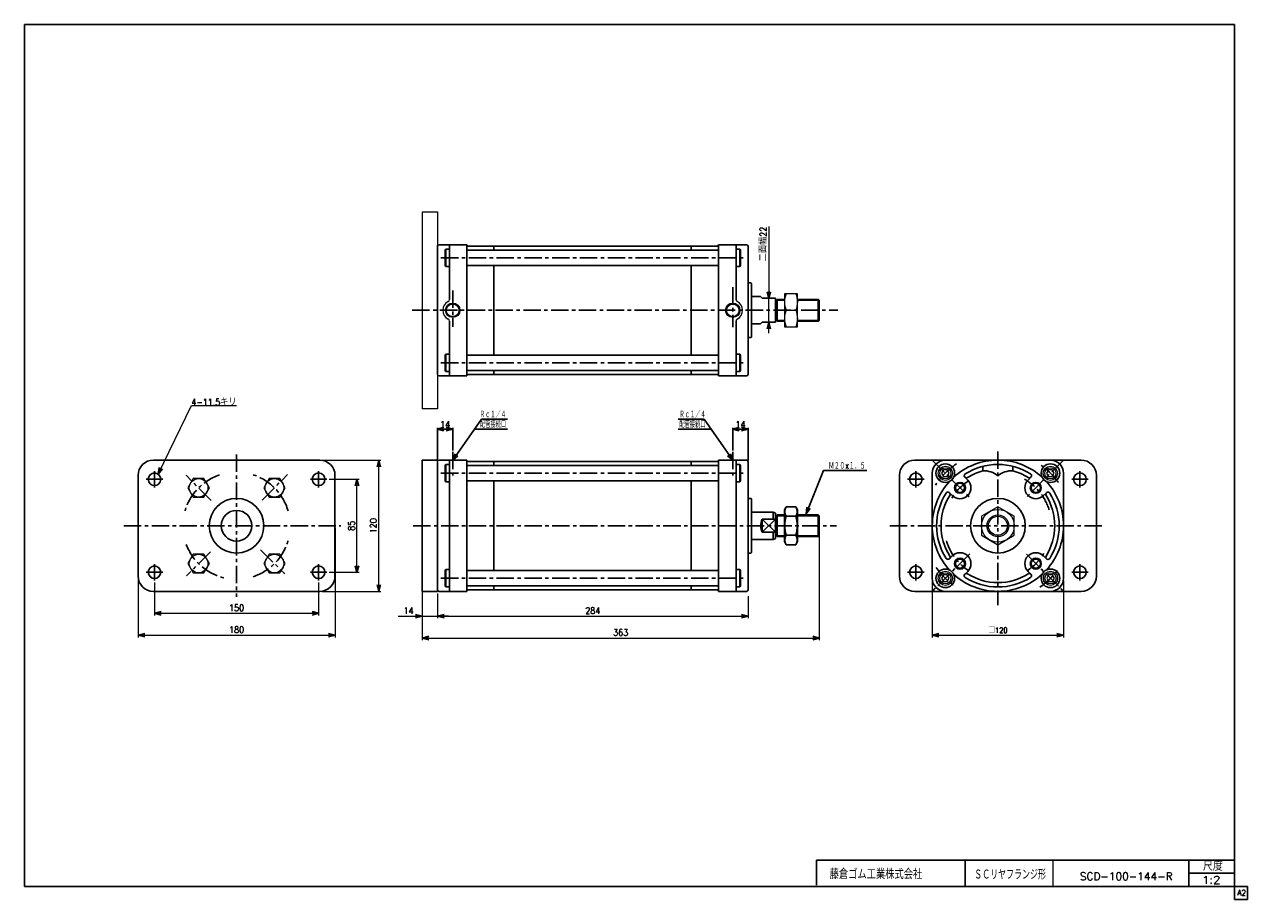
# Model space of a CAD drawing. Header units: millimetres. Extents: x -544 to 574, y -400 to 400.
import ezdxf
from ezdxf.enums import TextEntityAlignment as Align

# ---------------------------------------------------------------- set-up
doc = ezdxf.new("R2010")
doc.units = ezdxf.units.MM
doc.header["$LTSCALE"] = 0.5
doc.linetypes.add('CENTER', pattern=[50.8, 31.75, -6.35, 6.35, -6.35])
for name, color, linetype in [('Layer0016', 7, 'Continuous'), ('Layer0032', 7, 'Continuous'), ('ZUWAKU', 7, 'Continuous')]:
    doc.layers.add(name, color=color, linetype=linetype)
doc.styles.add('FdaStyle0', font='txt.shx', dxfattribs={"width": 0.892857, "bigfont": 'bigfont'})
doc.dimstyles.new('DaDimRotatedStyle', dxfattribs={"dimtxt": 6, "dimasz": 6.000004, "dimexe": 2, "dimexo": 2, "dimgap": 2, "dimtad": 3, "dimdsep": 46, "dimtxsty": 'FdaStyle0', "dimblk1": 'OPEN30', "dimblk2": 'OPEN30', "dimsah": 1, "dimcen": 0.09, "dimclrd": 4, "dimclre": 4, "dimclrt": 4, "dimadec": 0, "dimazin": 2, "dimtfac": 1, "dimtdec": 4, "dimtmove": 0, "dimatfit": 0, "dimfxl": 1, "dimarcsym": 0})

# ---------------------------------------------------------------- blocks, each defined once
blk = doc.blocks.new('_OPEN30')
at = {"color": 0, "linetype": 'ByBlock', "lineweight": -2}
for p, q in [((-1, 0.267949), (0, 0)), ((0, 0), (-1, -0.267949)), ((0, 0), (-1, 0))]:
    blk.add_line(p, q, dxfattribs=at)
blk = doc.blocks.new('DC_GROUP_Φ100_1')
at = {"color": 4, "linetype": 'Continuous', "lineweight": 25}
for p, q in [((152.4, -40.9), (150.7, -43.8)), ((150.7, -43.8), (150.7, -72.8)), ((161.1, -40.9), (152.4, -40.9)), ((161.1, -40.9), (162.7, -43.8)), ((162.7, -43.8), (162.7, -72.8)), ((161.1, -49.6), (152.4, -49.6)), ((161.1, -66.9), (152.4, -66.9)), ((152.4, -75.6), (150.7, -72.8)), ((161.1, -75.6), (152.4, -75.6)), ((161.1, -75.6), (162.7, -72.8))]:
    blk.add_line(p, q, dxfattribs=at)
for centre, radius, start, end in [((158.7, -45.3), 7.67, 145.6111, 214.3889), ((154.8, -45.3), 7.67, 325.6111, 34.3889), ((179.7, -58.3), 28.7, 162.4111, 197.5889), ((133.8, -58.3), 28.7, 342.4111, 17.5889), ((158.7, -71.3), 7.67, 145.6111, 214.3889), ((154.8, -71.3), 7.67, 325.6111, 34.3889)]:
    blk.add_arc(centre, radius, start, end, dxfattribs=at)
blk = doc.blocks.new('DC_GROUP_Φ100_2')
at = {"color": 4, "linetype": 'Continuous', "lineweight": 13}
for p, q in [((162.7, 153.7), (150.7, 153.7)), ((150.7, 153.7), (150.7, 123.7)), ((162.7, 123.7), (162.7, 153.7)), ((152.4, 138.7), (161.1, 138.7)), ((150.7, 123.7), (162.7, 123.7))]:
    blk.add_line(p, q, dxfattribs=at)
for centre, start, end in [((168.8, 146.2), 155.495, 204.505), ((144.7, 146.2), 335.495, 24.505), ((168.8, 131.2), 155.495, 204.505), ((144.7, 131.2), 335.495, 24.505)]:
    blk.add_arc(centre, 18.1, start, end, dxfattribs=at)
blk = doc.blocks.new('DC_GROUP_Φ100_3')
at = {"color": 4, "linetype": 'Continuous', "lineweight": 13}
for p, q in [((296.1, -7.3), (294.3, -10.3)), ((294.3, -10.3), (296.1, -13.3)), ((299.5, -7.3), (296.1, -7.3)), ((301.3, -10.3), (299.5, -7.3)), ((299.5, -13.3), (301.3, -10.3)), ((296.1, -13.3), (299.5, -13.3))]:
    blk.add_line(p, q, dxfattribs=at)
for radius in [6.5, 5.11]:
    blk.add_circle((297.8, -10.3), radius, dxfattribs=at)
blk = doc.blocks.new('DC_GROUP_Φ100_4')
at = {"color": 4, "linetype": 'Continuous', "lineweight": 13}
for p, q in [((392.1, -7.3), (390.3, -10.3)), ((390.3, -10.3), (392.1, -13.3)), ((395.5, -7.3), (392.1, -7.3)), ((397.3, -10.3), (395.5, -7.3)), ((395.5, -13.3), (397.3, -10.3)), ((392.1, -13.3), (395.5, -13.3))]:
    blk.add_line(p, q, dxfattribs=at)
for radius in [6.5, 5.11]:
    blk.add_circle((393.8, -10.3), radius, dxfattribs=at)
blk = doc.blocks.new('DC_GROUP_Φ100_5')
at = {"color": 4, "linetype": 'Continuous', "lineweight": 13}
for p, q in [((392.2, -103.3), (390.4, -106.3)), ((390.4, -106.3), (392.2, -109.3)), ((395.6, -103.3), (392.2, -103.3)), ((392.2, -109.3), (395.6, -109.3)), ((397.4, -106.3), (395.6, -103.3)), ((395.6, -109.3), (397.4, -106.3))]:
    blk.add_line(p, q, dxfattribs=at)
for radius in [6.5, 5.11]:
    blk.add_circle((393.9, -106.3), radius, dxfattribs=at)
blk = doc.blocks.new('DC_GROUP_Φ100_6')
at = {"color": 4, "linetype": 'Continuous', "lineweight": 13}
for p, q in [((296.1, -103.3), (294.3, -106.3)), ((294.3, -106.3), (296.1, -109.3)), ((299.5, -103.3), (296.1, -103.3)), ((296.1, -109.3), (299.5, -109.3)), ((301.3, -106.3), (299.5, -103.3)), ((299.5, -109.3), (301.3, -106.3))]:
    blk.add_line(p, q, dxfattribs=at)
for radius in [6.5, 5.11]:
    blk.add_circle((297.8, -106.3), radius, dxfattribs=at)
blk = doc.blocks.new('DC_GROUP_Φ100_7')
at = {"color": 4, "linetype": 'Continuous', "lineweight": 13}
for p, q in [((345.8, -40.9), (330.8, -49.6)), ((360.8, -49.6), (345.8, -40.9)), ((330.8, -49.6), (330.8, -66.9)), ((360.8, -66.9), (360.8, -49.6)), ((330.8, -66.9), (345.8, -75.6)), ((345.8, -75.6), (360.8, -66.9))]:
    blk.add_line(p, q, dxfattribs=at)
for radius in [15, 10, 8.65]:
    blk.add_circle((345.8, -58.3), radius, dxfattribs=at)
blk = doc.blocks.new('DA_IMAGEDIMGROUP_1')
at = {"color": 4, "linetype": 'Continuous', "lineweight": 13}
for p, q in [((136.4, 215.4), (136.4, 149.7)), ((136.4, 127.7), (136.4, 149.7)), ((136.4, 117.7), (136.4, 127.7))]:
    blk.add_line(p, q, dxfattribs=at)
at = {"color": 4, "xscale": 6.000005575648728, "yscale": 5.999978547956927}
for p, rotation in [((136.4, 149.7), 270), ((136.4, 127.7), 90)]:
    blk.add_blockref('_OPEN30', p, dxfattribs=dict(at, rotation=rotation))
at = {"color": 4, "insert": (134.4, 183.4), "char_height": 6, "width": 45, "attachment_point": 7, "rotation": 90, "style": 'FdaStyle0'}
blk.add_mtext('\\T1.00;二面幅22', dxfattribs=at)
blk = doc.blocks.new('DC_GROUP_Φ100_8')
at = {"color": 4, "linetype": 'Continuous', "lineweight": 13}
for p, q in [((-389.7, -15.1), (-394.6, -23.6)), ((-379.9, -15.1), (-389.7, -15.1)), ((-375, -23.6), (-379.9, -15.1)), ((-394.6, -23.6), (-389.7, -32.1)), ((-389.7, -32.1), (-379.9, -32.1)), ((-379.9, -32.1), (-375, -23.6))]:
    blk.add_line(p, q, dxfattribs=at)
blk.add_circle((-384.8, -23.6), 8.5, dxfattribs=at)
blk = doc.blocks.new('DC_GROUP_Φ100_9')
at = {"color": 4, "linetype": 'Continuous', "lineweight": 13}
for p, q in [((-320.4, -15.1), (-325.3, -23.6)), ((-310.6, -15.1), (-320.4, -15.1)), ((-305.7, -23.6), (-310.6, -15.1)), ((-325.3, -23.6), (-320.4, -32.1)), ((-320.4, -32.1), (-310.6, -32.1)), ((-310.6, -32.1), (-305.7, -23.6))]:
    blk.add_line(p, q, dxfattribs=at)
blk.add_circle((-315.5, -23.6), 8.5, dxfattribs=at)
blk = doc.blocks.new('DC_GROUP_Φ100_10')
at = {"color": 4, "linetype": 'Continuous', "lineweight": 13}
for p, q in [((-389.7, -84.4), (-394.6, -92.9)), ((-379.9, -84.4), (-389.7, -84.4)), ((-375, -92.9), (-379.9, -84.4)), ((-394.6, -92.9), (-389.7, -101.4)), ((-379.9, -101.4), (-375, -92.9)), ((-389.7, -101.4), (-379.9, -101.4))]:
    blk.add_line(p, q, dxfattribs=at)
blk.add_circle((-384.8, -92.9), 8.5, dxfattribs=at)
blk = doc.blocks.new('DC_GROUP_Φ100_11')
at = {"color": 4, "linetype": 'Continuous', "lineweight": 13}
for p, q in [((-320.4, -84.4), (-325.3, -92.9)), ((-310.6, -84.4), (-320.4, -84.4)), ((-305.7, -92.9), (-310.6, -84.4)), ((-325.3, -92.9), (-320.4, -101.4)), ((-310.6, -101.4), (-305.7, -92.9)), ((-320.4, -101.4), (-310.6, -101.4))]:
    blk.add_line(p, q, dxfattribs=at)
blk.add_circle((-315.5, -92.9), 8.5, dxfattribs=at)
blk = doc.blocks.new('*D13')
at = {"color": 4, "linetype": 'Continuous', "lineweight": 13}
for p, q in [((-425.1, -110.3), (-425.1, -140.3)), ((-275.1, -110.3), (-275.1, -140.3)), ((-425.1, -138.3), (-275.1, -138.3))]:
    blk.add_line(p, q, dxfattribs=at)
at = {"color": 4, "xscale": 6.000005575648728, "yscale": 5.999978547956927}
for p, rotation in [((-425.1, -138.3), 180), ((-275.1, -138.3), 360)]:
    blk.add_blockref('_OPEN30', p, dxfattribs=dict(at, rotation=rotation))
at = {"color": 4, "insert": (-350.1, -136.3), "char_height": 6, "width": 30, "attachment_point": 8, "style": 'FdaStyle0'}
blk.add_mtext('\\T1.00;150', dxfattribs=at)
blk = doc.blocks.new('*D14')
at = {"color": 4, "linetype": 'Continuous', "lineweight": 13}
for p, q in [((-440.1, -60.3), (-440.1, -160.3)), ((-260.1, -60.3), (-260.1, -160.3)), ((-440.1, -158.3), (-260.1, -158.3))]:
    blk.add_line(p, q, dxfattribs=at)
at = {"color": 4, "xscale": 6.000005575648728, "yscale": 5.999978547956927}
for p, rotation in [((-440.1, -158.3), 180), ((-260.1, -158.3), 360)]:
    blk.add_blockref('_OPEN30', p, dxfattribs=dict(at, rotation=rotation))
at = {"color": 4, "insert": (-350.1, -156.3), "char_height": 6, "width": 30, "attachment_point": 8, "style": 'FdaStyle0'}
blk.add_mtext('\\T1.00;180', dxfattribs=at)
blk = doc.blocks.new('*D15')
at = {"color": 4, "linetype": 'Continuous', "lineweight": 13}
for p, q in [((-265.6, -15.8), (-238.1, -15.8)), ((-240.1, -100.8), (-240.1, -15.8)), ((-265.6, -100.8), (-238.1, -100.8))]:
    blk.add_line(p, q, dxfattribs=at)
at = {"color": 4, "xscale": 6.000005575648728, "yscale": 5.999978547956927}
for p, rotation in [((-240.1, -15.8), 90), ((-240.1, -100.8), 270)]:
    blk.add_blockref('_OPEN30', p, dxfattribs=dict(at, rotation=rotation))
at = {"color": 4, "insert": (-242.1, -58.3), "char_height": 6, "width": 22.5, "attachment_point": 8, "rotation": 90, "style": 'FdaStyle0'}
blk.add_mtext('\\T1.00;85', dxfattribs=at)
blk = doc.blocks.new('*D16')
at = {"color": 4, "linetype": 'Continuous', "lineweight": 13}
for p, q in [((-272.1, 1.7), (-218.1, 1.7)), ((-220.1, -118.3), (-220.1, 1.7)), ((-272.1, -118.3), (-218.1, -118.3))]:
    blk.add_line(p, q, dxfattribs=at)
at = {"color": 4, "xscale": 6.000005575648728, "yscale": 5.999978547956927}
for p, rotation in [((-220.1, 1.7), 90), ((-220.1, -118.3), 270)]:
    blk.add_blockref('_OPEN30', p, dxfattribs=dict(at, rotation=rotation))
at = {"color": 4, "insert": (-222.1, -58.3), "char_height": 6, "width": 30, "attachment_point": 8, "rotation": 90, "style": 'FdaStyle0'}
blk.add_mtext('\\T1.00;120', dxfattribs=at)
blk = doc.blocks.new('*D17')
at = {"color": 4, "linetype": 'Continuous', "lineweight": 13}
for p, q in [((285.8, -108.3), (285.8, -160.3)), ((405.8, -108.3), (405.8, -160.3)), ((285.8, -158.3), (405.8, -158.3))]:
    blk.add_line(p, q, dxfattribs=at)
at = {"color": 4, "xscale": 6.000005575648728, "yscale": 5.999978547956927}
for p, rotation in [((285.8, -158.3), 180), ((405.8, -158.3), 360)]:
    blk.add_blockref('_OPEN30', p, dxfattribs=dict(at, rotation=rotation))
at = {"color": 4, "insert": (345.8, -156.3), "char_height": 5, "width": 31.25, "attachment_point": 8, "style": 'FdaStyle0'}
blk.add_mtext('\\T1.00;□120', dxfattribs=at)
blk = doc.blocks.new('DA_IMAGEDIMGROUP_2')
at = {"color": 4, "linetype": 'Continuous', "lineweight": 13}
for p, q in [((-180.5, -120.3), (-180.5, -142.9)), ((-166.5, -120.3), (-166.5, -142.9)), ((-202.3, -140.9), (-180.5, -140.9)), ((-180.5, -140.9), (-166.5, -140.9)), ((-156.5, -140.9), (-166.5, -140.9))]:
    blk.add_line(p, q, dxfattribs=at)
at = {"color": 4, "xscale": 6.000005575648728, "yscale": 5.999978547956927}
for p, rotation in [((-180.5, -140.9), 360), ((-166.5, -140.9), 180)]:
    blk.add_blockref('_OPEN30', p, dxfattribs=dict(at, rotation=rotation))
at = {"color": 4, "insert": (-188.3, -138.9), "char_height": 6, "width": 22.5, "attachment_point": 9, "style": 'FdaStyle0'}
blk.add_mtext('\\T1.00;14', dxfattribs=at)
blk = doc.blocks.new('*D19')
at = {"color": 4, "linetype": 'Continuous', "lineweight": 13}
for p, q in [((117.5, -122.7), (117.5, -142.9)), ((-166.5, -124.2), (-166.5, -142.9)), ((-166.5, -140.9), (117.5, -140.9))]:
    blk.add_line(p, q, dxfattribs=at)
at = {"color": 4, "xscale": 6.000005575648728, "yscale": 5.999978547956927}
for p, rotation in [((-166.5, -140.9), 180), ((117.5, -140.9), 360)]:
    blk.add_blockref('_OPEN30', p, dxfattribs=dict(at, rotation=rotation))
at = {"color": 4, "insert": (-24.5, -138.9), "char_height": 6, "width": 30, "attachment_point": 8, "style": 'FdaStyle0'}
blk.add_mtext('\\T1.00;284', dxfattribs=at)
blk = doc.blocks.new('*D20')
at = {"color": 4, "linetype": 'Continuous', "lineweight": 13}
for p, q in [((182.5, -49.4), (182.5, -162.9)), ((-180.5, -100.3), (-180.5, -162.9)), ((-180.5, -160.9), (182.5, -160.9))]:
    blk.add_line(p, q, dxfattribs=at)
at = {"color": 4, "xscale": 6.000005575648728, "yscale": 5.999978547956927}
for p, rotation in [((-180.5, -160.9), 180), ((182.5, -160.9), 360)]:
    blk.add_blockref('_OPEN30', p, dxfattribs=dict(at, rotation=rotation))
at = {"color": 4, "insert": (1, -158.9), "char_height": 6, "width": 30, "attachment_point": 8, "style": 'FdaStyle0'}
blk.add_mtext('\\T1.00;363', dxfattribs=at)
blk = doc.blocks.new('DC_GROUP_Φ100_12')
at = {"color": 4, "linetype": 'Continuous', "lineweight": 13}
for p, q in [((-421.9, -11), (-391.4, 51.8)), ((-391.4, 51.8), (-350.2, 51.8))]:
    blk.add_line(p, q, dxfattribs=at)
at = {"color": 4, "xscale": 6.000005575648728, "yscale": 5.999978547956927, "rotation": 244.1077206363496}
blk.add_blockref('_OPEN30', (-421.9, -11), dxfattribs=at)
at = {"color": 4, "style": 'FdaStyle0', "width": 0.780303}
blk.add_text('4-11.5キリ', height=6, dxfattribs=at).set_placement((-391.4, 51.8), (-350.2, 51.8), align=Align.FIT)

msp = doc.modelspace()

# ---------------------------------------------------------------- linework, layer by layer
at = {"color": 4, "linetype": 'Continuous', "lineweight": 13}
for p, q in [((-180.548, 228.684), (-166.548, 228.684)), ((-180.548, 228.684), (-180.548, 48.684)), ((-166.548, 228.684), (-166.548, 48.684)), ((150.741, 148.684), (150.741, 128.684)), ((-166.548, 48.684), (-180.548, 48.684))]:
    msp.add_line(p, q, dxfattribs=at)
at = {"color": 4, "linetype": 'Continuous', "lineweight": 25}
for p, q in [((-166.548, 197.184), (-166.548, 138.684)), ((-165.048, 198.684), (-139.548, 198.684)), ((-158.948, 194.684), (-159.548, 193.645)), ((-159.548, 179.724), (-159.548, 193.645)), ((-155.548, 194.684), (-158.948, 194.684)), ((-158.948, 178.684), (-158.948, 194.684)), ((-155.548, 198.684), (-155.548, 148.482)), ((-139.548, 198.684), (-139.548, 198.434)), ((-139.548, 198.684), (-139.548, 138.684)), ((-139.548, 193.684), (90.452, 193.684)), ((-138.548, 197.434), (89.452, 197.434)), ((-114.808, 197.434), (-114.808, 193.684)), ((65.452, 193.684), (65.452, 197.434)), ((90.452, 198.684), (90.452, 198.434)), ((115.952, 198.684), (90.452, 198.684)), ((90.452, 198.684), (90.452, 138.684)), ((106.452, 198.684), (106.452, 148.482)), ((106.452, 194.684), (109.852, 194.684)), ((109.852, 194.684), (110.452, 193.645)), ((109.852, 194.684), (109.852, 178.684)), ((110.452, 193.645), (110.452, 179.724)), ((117.452, 197.184), (117.452, 138.684)), ((-158.948, 178.684), (-159.548, 179.724)), ((-139.548, 179.684), (90.452, 179.684)), ((-114.808, 179.684), (-114.808, 138.684)), ((65.452, 138.684), (65.452, 179.684)), ((109.852, 178.684), (110.452, 179.724)), ((-155.548, 178.684), (-158.948, 178.684)), ((106.452, 178.684), (109.852, 178.684)), ((119.952, 163.684), (117.452, 163.684)), ((120.452, 163.184), (120.452, 138.684)), ((120.452, 151.184), (128.952, 151.184)), ((128.952, 151.184), (130.452, 149.684)), ((130.452, 149.684), (142.452, 149.684)), ((142.452, 149.684), (142.452, 127.684)), ((150.741, 147.869), (143.297, 147.869)), ((144.142, 128.719), (144.142, 148.684)), ((150.741, 148.684), (144.142, 148.684)), ((181.637, 148.684), (162.741, 148.684)), ((182.452, 147.869), (162.741, 147.869)), ((182.452, 147.869), (181.637, 148.684)), ((181.637, 148.684), (181.637, 128.684)), ((182.452, 147.869), (182.452, 129.499)), ((182.452, 147.869), (182.452, 129.499)), ((-166.548, 80.184), (-166.548, 138.684)), ((-139.548, 78.684), (-139.548, 138.684)), ((-114.808, 97.684), (-114.808, 138.684)), ((65.452, 138.684), (65.452, 97.684)), ((90.452, 78.684), (90.452, 138.684)), ((117.452, 80.184), (117.452, 138.684)), ((120.452, 114.184), (120.452, 138.684)), ((-155.548, 78.684), (-155.548, 128.886)), ((106.452, 78.684), (106.452, 128.886)), ((120.452, 126.184), (128.952, 126.184)), ((128.952, 126.184), (130.452, 127.684)), ((130.452, 127.684), (142.452, 127.684)), ((150.741, 129.499), (143.297, 129.499)), ((150.741, 128.684), (144.142, 128.684)), ((182.452, 129.499), (162.741, 129.499)), ((181.637, 128.684), (162.741, 128.684)), ((182.452, 129.499), (181.637, 128.684)), ((119.952, 113.684), (117.452, 113.684)), ((-158.948, 98.684), (-159.548, 97.645)), ((-159.548, 97.645), (-159.548, 83.724)), ((-155.548, 98.684), (-158.948, 98.684)), ((-158.948, 98.684), (-158.948, 82.684)), ((-139.548, 97.684), (90.452, 97.684)), ((106.452, 98.684), (109.852, 98.684)), ((109.852, 98.684), (110.452, 97.645)), ((109.852, 82.684), (109.852, 98.684)), ((110.452, 83.724), (110.452, 97.645)), ((-165.048, 78.684), (-139.548, 78.684)), ((-158.948, 82.684), (-159.548, 83.724)), ((-155.548, 82.684), (-158.948, 82.684)), ((-139.548, 83.684), (90.452, 83.684)), ((-139.548, 78.684), (-139.548, 78.934)), ((-138.548, 79.934), (89.452, 79.934)), ((-114.808, 79.934), (-114.808, 83.684)), ((65.452, 83.684), (65.452, 79.934)), ((90.452, 78.684), (90.452, 78.934)), ((115.952, 78.684), (90.452, 78.684)), ((106.452, 82.684), (109.852, 82.684)), ((109.852, 82.684), (110.452, 83.724)), ((-152.548, 1.74), (-126.295, 39.019)), ((-126.295, 39.019), (-102.548, 39.019)), ((77.2, 39.019), (53.452, 39.019)), ((103.452, 1.74), (77.2, 39.019)), ((-166.548, 1.44), (-166.548, 31.34)), ((-166.548, 30.14), (-152.548, 30.14)), ((-152.548, 10.492), (-152.548, 31.34)), ((-132.548, 30.14), (-102.548, 30.14)), ((83.452, 30.14), (53.452, 30.14)), ((103.452, 10.492), (103.452, 31.34)), ((117.452, 30.14), (103.452, 30.14)), ((117.452, 1.44), (117.452, 31.34)), ((-426.147, 1.74), (-274.147, 1.74)), ((-180.548, 1.74), (-180.548, -118.26)), ((-180.548, 1.74), (-166.548, 1.74)), ((-180.548, 1.74), (-166.548, 1.74)), ((-166.548, -118.26), (-166.548, 1.74)), ((-166.548, 0.24), (-166.548, -58.26)), ((-165.048, 1.74), (-139.548, 1.74)), ((-155.548, 1.74), (-155.548, -58.26)), ((-139.548, 1.74), (-139.548, 1.49)), ((-139.548, 1.74), (-139.548, -58.26)), ((-138.548, 0.49), (89.452, 0.49)), ((-114.808, 0.49), (-114.808, -3.26)), ((65.452, -3.26), (65.452, 0.49)), ((90.452, 1.74), (90.452, 1.49)), ((115.952, 1.74), (90.452, 1.74)), ((90.452, 1.74), (90.452, -58.26)), ((106.452, 1.74), (106.452, -58.26)), ((117.452, 0.24), (117.452, -58.26)), ((269.806, 1.74), (421.806, 1.74)), ((297.806, 1.74), (345.806, 1.74)), ((346.051, 1.74), (393.806, 1.74)), ((-158.948, -2.26), (-159.548, -3.299)), ((-159.548, -17.221), (-159.548, -3.299)), ((-155.548, -2.26), (-158.948, -2.26)), ((-158.948, -18.26), (-158.948, -2.26)), ((-139.548, -3.26), (90.452, -3.26)), ((106.452, -2.26), (109.852, -2.26)), ((109.852, -2.26), (110.452, -3.299)), ((109.852, -2.26), (109.852, -18.26)), ((110.452, -3.299), (110.452, -17.221)), ((170.426, -47.528), (186.291, -7.901)), ((186.291, -7.901), (225.891, -7.901)), ((285.806, -58.015), (285.806, -10.26)), ((332.106, -3.962), (332.106, -8.097)), ((359.506, -3.962), (359.506, -8.097)), ((405.806, -10.26), (405.806, -58.26)), ((-440.147, -104.26), (-440.147, -12.26)), ((-260.147, -12.26), (-260.147, -104.26)), ((-158.948, -18.26), (-159.548, -17.221)), ((-155.548, -18.26), (-158.948, -18.26)), ((-139.548, -17.26), (90.452, -17.26)), ((-114.808, -17.26), (-114.808, -58.26)), ((65.452, -58.26), (65.452, -17.26)), ((106.452, -18.26), (109.852, -18.26)), ((106.452, -18.26), (109.852, -18.26)), ((106.452, -18.26), (109.852, -18.26)), ((109.852, -18.26), (110.452, -17.221)), ((255.806, -104.26), (255.806, -12.26)), ((315.648, -13.96), (318.229, -16.541)), ((375.964, -13.96), (373.383, -16.541)), ((435.806, -12.26), (435.806, -104.26)), ((119.952, -33.26), (117.452, -33.26)), ((301.506, -28.102), (304.087, -30.683)), ((390.106, -28.102), (387.525, -30.683)), ((120.452, -33.76), (120.452, -58.26)), ((120.452, -45.76), (140.452, -45.76)), ((130.452, -52.323), (142.452, -52.323)), ((130.452, -52.323), (130.452, -64.197)), ((142.452, -52.323), (130.452, -64.197)), ((130.452, -52.323), (142.452, -64.197)), ((140.452, -45.76), (140.452, -52.323)), ((140.452, -45.76), (142.452, -46.693)), ((142.452, -46.693), (142.452, -69.828)), ((150.741, -49.075), (143.297, -49.075)), ((144.142, -68.225), (144.142, -48.26)), ((150.741, -48.26), (144.142, -48.26)), ((181.637, -48.26), (162.741, -48.26)), ((182.452, -49.075), (162.741, -49.075)), ((182.452, -49.075), (181.637, -48.26)), ((181.637, -48.26), (181.637, -68.26)), ((182.452, -49.075), (182.452, -67.445)), ((182.452, -49.075), (182.452, -67.445)), ((-166.548, -116.76), (-166.548, -58.26)), ((-155.548, -118.26), (-155.548, -58.26)), ((-139.548, -118.26), (-139.548, -58.26)), ((-114.808, -99.26), (-114.808, -58.26)), ((65.452, -58.26), (65.452, -99.26)), ((90.452, -118.26), (90.452, -58.26)), ((106.452, -118.26), (106.452, -58.26)), ((117.452, -116.76), (117.452, -58.26)), ((120.452, -82.76), (120.452, -58.26)), ((130.452, -64.197), (142.452, -64.197)), ((140.452, -64.197), (140.452, -70.76)), ((285.806, -106.26), (285.806, -58.26)), ((405.806, -58.506), (405.806, -106.26)), ((120.452, -70.76), (140.452, -70.76)), ((139.252, -70.76), (126.769, -70.76)), ((140.452, -70.76), (142.452, -69.828)), ((150.741, -67.445), (143.297, -67.445)), ((150.741, -68.26), (144.142, -68.26)), ((182.452, -67.445), (162.741, -67.445)), ((181.637, -68.26), (162.741, -68.26)), ((182.452, -67.445), (181.637, -68.26)), ((119.952, -83.26), (117.452, -83.26)), ((301.506, -88.418), (304.087, -85.837)), ((390.106, -88.418), (387.525, -85.837)), ((-158.948, -98.26), (-159.548, -99.299)), ((-159.548, -99.299), (-159.548, -113.221)), ((-155.548, -98.26), (-158.948, -98.26)), ((-158.948, -98.26), (-158.948, -114.26)), ((-139.548, -99.26), (90.452, -99.26)), ((106.452, -98.26), (109.852, -98.26)), ((109.852, -98.26), (110.452, -99.299)), ((109.852, -114.26), (109.852, -98.26)), ((110.452, -113.221), (110.452, -99.299)), ((315.648, -102.56), (318.229, -99.979)), ((375.964, -102.56), (373.383, -99.979)), ((-274.147, -118.26), (-426.147, -118.26)), ((-180.548, -118.26), (-166.548, -118.26)), ((-180.548, -118.26), (-166.548, -118.26)), ((-165.048, -118.26), (-139.548, -118.26)), ((-158.948, -114.26), (-159.548, -113.221)), ((-155.548, -114.26), (-158.948, -114.26)), ((-139.548, -113.26), (90.452, -113.26)), ((-139.548, -118.26), (-139.548, -118.01)), ((-138.548, -117.01), (89.452, -117.01)), ((-114.808, -117.01), (-114.808, -113.26)), ((65.452, -113.26), (65.452, -117.01)), ((90.452, -118.26), (90.452, -118.01)), ((115.952, -118.26), (90.452, -118.26)), ((106.452, -114.26), (109.852, -114.26)), ((109.852, -114.26), (110.452, -113.221)), ((421.806, -118.26), (269.806, -118.26)), ((345.56, -118.26), (297.806, -118.26)), ((393.806, -118.26), (345.806, -118.26))]:
    msp.add_line(p, q, dxfattribs=at)
at = {"color": 4, "linetype": 'CENTER', "lineweight": 25}
for p, q in [((-163.273, 186.684), (115.214, 186.684)), ((-152.548, 156.757), (-152.548, 123.453)), ((103.452, 159.888), (103.452, 123.169)), ((-189.581, 138.684), (199.591, 138.684)), ((-163.273, 90.684), (115.214, 90.684)), ((-350.147, 6.74), (-350.147, -123.26)), ((-152.548, 9.292), (-152.548, -12.359)), ((103.452, 9.292), (103.452, -12.359)), ((285.779, 1.767), (320.269, -32.723)), ((345.806, 9.5), (345.806, -130.82)), ((406.189, 2.123), (371.809, -32.257)), ((-425.147, -23.26), (-425.147, -8.26)), ((-275.147, -23.26), (-275.147, -8.26)), ((-163.273, -10.26), (115.214, -10.26)), ((270.806, -23.26), (270.806, -8.26)), ((420.806, -23.26), (420.806, -8.26)), ((-417.647, -15.76), (-432.647, -15.76)), ((-267.647, -15.76), (-282.647, -15.76)), ((278.306, -15.76), (263.306, -15.76)), ((428.306, -15.76), (413.306, -15.76)), ((-453.075, -58.26), (-254.91, -58.26)), ((-188.615, -58.26), (198.206, -58.26)), ((247.082, -58.26), (442.701, -58.26)), ((320.029, -84.037), (285.806, -118.26)), ((371.88, -84.335), (405.806, -118.26)), ((-425.147, -108.26), (-425.147, -93.26)), ((-275.147, -108.26), (-275.147, -93.26)), ((270.806, -108.26), (270.806, -93.26)), ((420.806, -108.26), (420.806, -93.26)), ((-417.647, -100.76), (-432.647, -100.76)), ((-267.647, -100.76), (-282.647, -100.76)), ((-163.273, -106.26), (115.214, -106.26)), ((278.306, -100.76), (263.306, -100.76)), ((428.306, -100.76), (413.306, -100.76))]:
    msp.add_line(p, q, dxfattribs=at)
at = {"color": 4, "linetype": 'CENTER', "lineweight": 13}
for p, q in [((-373.232, -35.175), (-396.317, -12.091)), ((-326.788, -34.901), (-303.429, -11.542)), ((-374.051, -82.164), (-395.995, -104.108)), ((-328.146, -80.262), (-306.144, -102.263))]:
    msp.add_line(p, q, dxfattribs=at)
at = {"color": 4, "linetype": 'Continuous', "lineweight": 13}
for centre, radius in [((-152.298, 198.684), 0.204), ((-152.548, 138.684), 6.597), ((-152.548, 138.684), 5.697), ((103.452, 138.684), 6.6), ((103.452, 138.684), 5.697), ((-152.298, 1.74), 0.204)]:
    msp.add_circle(centre, radius, dxfattribs=at)
at = {"color": 4, "linetype": 'Continuous', "lineweight": 25}
for centre, radius in [((-425.147, -15.76), 5.75), ((-275.147, -15.76), 5.75), ((270.806, -15.76), 5.75), ((297.723, -10.177), 8.5), ((393.889, -10.177), 8.5), ((420.806, -15.76), 5.75), ((311.158, -23.612), 5), ((311.158, -23.612), 4.2), ((380.454, -23.612), 5), ((380.454, -23.612), 4.2), ((345.806, -58.26), 25), ((311.158, -92.908), 5), ((311.158, -92.908), 4.2), ((380.454, -92.908), 5), ((380.454, -92.908), 4.2), ((-425.147, -100.76), 5.75), ((-275.147, -100.76), 5.75), ((270.806, -100.76), 5.75), ((297.723, -106.343), 8.5), ((393.889, -106.343), 8.5), ((420.806, -100.76), 5.75)]:
    msp.add_circle(centre, radius, dxfattribs=at)
for centre, radius, start, end in [((-165.048, 197.184), 1.5, 90, 180), ((-138.548, 198.434), 1, 180, 270), ((89.452, 198.434), 1, 270, 0), ((115.952, 197.184), 1.5, 0, 90), ((119.952, 163.184), 0.5, 0, 90), ((108.452, 148.482), 2, 180, 242.964308), ((143.297, 148.684), 0.845, 180, 357.628158), ((108.452, 128.886), 2, 117.035692, 180), ((143.297, 128.684), 0.845, 2.371842, 180), ((119.952, 114.184), 0.5, 270, 0), ((-165.048, 80.184), 1.5, 180, 270), ((-138.548, 78.934), 1, 90, 180), ((89.452, 78.934), 1, 0, 90), ((115.952, 80.184), 1.5, 270, 0), ((-426.147, -12.26), 14, 90, 180), ((-274.147, -12.26), 14, 0, 90), ((-165.048, 0.24), 1.5, 90, 180), ((-138.548, 1.49), 1, 180, 270), ((89.452, 1.49), 1, 270, 0), ((115.952, 0.24), 1.5, 0, 90), ((269.806, -12.26), 14, 90, 180), ((297.806, -10.26), 12, 90, 180), ((345.806, -58.26), 60, 90, 132.423346), ((345.806, -58.26), 60, 47.576654, 89.765627), ((393.806, -10.26), 12, 0, 90), ((421.806, -12.26), 14, 0, 90), ((317.062, -12.546), 2, 122.160412, 302.160412), ((345.806, -58.26), 56, 90, 122.160412), ((345.806, -58.26), 52, 105.275557, 122.160412), ((333.267, -28.064), 20, 51.016046, 93.329528), ((358.344, -28.064), 20, 86.670472, 128.983954), ((345.806, -58.26), 56, 57.839588, 90), ((345.806, -58.26), 52, 57.839588, 74.724443), ((374.55, -12.546), 2, 237.839588, 57.839588), ((345.806, -58.26), 60, 137.576654, 179.765627), ((311.158, -23.612), 10, 225, 45), ((380.454, -23.612), 10, 135, 315), ((345.806, -58.26), 60, 0, 42.423346), ((119.952, -33.76), 0.5, 0, 90), ((345.806, -58.26), 56, 147.839588, 180), ((345.806, -58.26), 52, 147.839588, 180), ((300.092, -29.516), 2, 327.839588, 147.839588), ((391.52, -29.516), 2, 32.160412, 212.160412), ((345.806, -58.26), 52, 0, 32.160412), ((345.806, -58.26), 56, 0, 32.160412), ((141.452, -58.26), 12.5, 151.642363, 208.357637), ((143.297, -48.26), 0.845, 180, 357.628158), ((345.806, -58.26), 60, 180, 222.423346), ((345.806, -58.26), 56, 180, 212.160412), ((345.806, -58.26), 52, 180, 212.160412), ((345.806, -58.26), 52, 327.839588, 360), ((345.806, -58.26), 60, 317.576654, 359.765627), ((345.806, -58.26), 56, 327.839588, 360), ((143.297, -68.26), 0.845, 2.371842, 180), ((119.952, -82.76), 0.5, 270, 0), ((300.092, -87.004), 2, 212.160412, 32.160412), ((311.158, -92.908), 10, 315, 135), ((380.454, -92.908), 10, 45, 225), ((391.52, -87.004), 2, 147.839588, 327.839588), ((-426.147, -104.26), 14, 180, 270), ((-274.147, -104.26), 14, 270, 0), ((269.806, -104.26), 14, 180, 270), ((297.806, -106.26), 12, 180, 270), ((345.806, -58.26), 60, 227.576654, 269.765627), ((317.062, -103.974), 2, 57.839588, 237.839588), ((345.806, -58.26), 56, 237.839588, 270), ((345.806, -58.26), 52, 237.839588, 270), ((345.806, -58.26), 52, 270, 302.160412), ((345.806, -58.26), 60, 270, 312.423346), ((345.806, -58.26), 56, 270, 302.160412), ((374.55, -103.974), 2, 302.160412, 122.160412), ((393.806, -106.26), 12, 270, 360), ((421.806, -104.26), 14, 270, 0), ((-165.048, -116.76), 1.5, 180, 270), ((-138.548, -118.01), 1, 90, 180), ((89.452, -118.01), 1, 0, 90), ((115.952, -116.76), 1.5, 270, 0)]:
    msp.add_arc(centre, radius, start, end, dxfattribs=at)
at = {"color": 4, "linetype": 'Continuous', "lineweight": 13}
for centre, radius, start, end in [((-152.548, 138.684), 9, 117.035692, 242.964308), ((-157.548, 148.482), 2, 297.035692, 0), ((103.452, 138.684), 9, 297.035692, 62.964308), ((-157.548, 128.886), 2, 0, 62.964308)]:
    msp.add_arc(centre, radius, start, end, dxfattribs=at)
at = {"color": 4, "linetype": 'CENTER', "lineweight": 25}
for centre, radius, start, end in [((-350.147, -58.26), 49, 16.133604, 74.783088), ((345.806, -58.26), 68, 123.762253, 147.017956), ((345.806, -58.26), 68, 35.630923, 56.425835), ((-350.147, -58.26), 49, 108.701777, 163.783623), ((345.806, -58.26), 49, 123.286596, 148.90521), ((345.806, -58.26), 49, 17.088259, 60.041852), ((-350.147, -58.26), 49, 200.48998, 256.303753), ((-350.147, -58.26), 49, 288.037714, 345.130409), ((345.806, -58.26), 49, 196.470193, 236.534621), ((345.806, -58.26), 49, 303.286596, 328.747672), ((345.806, -58.26), 68, 214.111929, 233.857322), ((345.806, -58.26), 68, 304.168926, 324.625684)]:
    msp.add_arc(centre, radius, start, end, dxfattribs=at)
at = {"layer": 'Layer0016', "color": 4, "linetype": 'Continuous', "lineweight": 25}
msp.add_line((-166.548, 0.24), (-166.548, -58.26), dxfattribs=at)
msp.add_circle((-350.147, -58.26), 14, dxfattribs=at)
at = {"layer": 'Layer0032', "color": 4, "linetype": 'Continuous', "lineweight": 25}
msp.add_circle((-350.147, -58.26), 25, dxfattribs=at)
at = {"layer": 'ZUWAKU', "color": 5, "linetype": 'Continuous', "lineweight": 25}
for p, q in [((562, 400), (-544, 400)), ((-544, -388), (-544, 400)), ((562, -400), (562, 400)), ((574, -388), (-544, -388)), ((574, -400), (574, -388)), ((574, -400), (562, -400))]:
    msp.add_line(p, q, dxfattribs=at)
at = {"layer": 'ZUWAKU', "color": 4, "linetype": 'Continuous', "lineweight": 25}
for p, q in [((180, -364), (562, -364)), ((180, -386.93), (180, -364)), ((316, -364), (316, -388)), ((520.27, -388), (520.27, -364)), ((520.27, -376), (562, -376))]:
    msp.add_line(p, q, dxfattribs=at)
at = {"layer": 'ZUWAKU', "color": 4, "linetype": 'Continuous', "lineweight": 13}
msp.add_line((396, -364), (396, -388), dxfattribs=at)

# ---------------------------------------------------------------- block references
at = {"linetype": 'Continuous'}
for name in ['DA_IMAGEDIMGROUP_1', 'DC_GROUP_Φ100_2', 'DC_GROUP_Φ100_12', 'DC_GROUP_Φ100_3', 'DC_GROUP_Φ100_4', 'DC_GROUP_Φ100_8', 'DC_GROUP_Φ100_9', 'DC_GROUP_Φ100_1', 'DC_GROUP_Φ100_7', 'DC_GROUP_Φ100_10', 'DC_GROUP_Φ100_11', 'DC_GROUP_Φ100_6', 'DC_GROUP_Φ100_5', 'DA_IMAGEDIMGROUP_2']:
    msp.add_blockref(name, (0, 0), dxfattribs=at)
at = {"color": 4, "xscale": 6.000005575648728, "yscale": 5.999978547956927}
for p, rotation in [((-166.548, 30.14), 180), ((-152.548, 30.14), 360), ((103.452, 30.14), 180), ((117.452, 30.14), 360), ((-152.548, 1.74), 234.8462298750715), ((103.452, 1.74), 305.1537701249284), ((170.426, -47.528), 248.1810151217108)]:
    msp.add_blockref('_OPEN30', p, dxfattribs=dict(at, rotation=rotation))

# ---------------------------------------------------------------- texts
at = {"color": 4, "style": 'FdaStyle0'}
for s, height, width, p, p2 in [('Ｒｃ１／４', 6, 0.666667, (-127.748, 40.219), (-103.748, 40.219)), ('Ｒｃ１／４', 6, 0.666667, (54.652, 40.219), (78.652, 40.219)), ('14', 6, 0.8, (-164.348, 31.34), (-154.748, 31.34)), ('配管接続口', 6, 0.666667, (-127.748, 31.34), (-103.748, 31.34)), ('配管接続口', 6, 0.666667, (54.652, 31.34), (78.652, 31.34)), ('14', 6, 0.8, (105.652, 31.34), (115.252, 31.34)), ('Ｍ２０×１．５', 6, 0.666667, (191.091, -6.701), (224.691, -6.701)), ('ＳＣリヤフランジ形', 8, 0.694915, (324.12, -381.575), (389.72, -381.575)), ('SCD-100-144-R', 7, 0.823301, (420.731, -382.226), (505.531, -382.226)), ('1:2', 7, 0.8, (532.47, -385.5), (549.27, -385.5))]:
    msp.add_text(s, height=height, dxfattribs=dict(at, width=width)).set_placement(p, p2, align=Align.FIT)
at = {"layer": 'ZUWAKU', "color": 4, "style": 'FdaStyle0'}
for s, height, width, p, p2 in [('尺度', 7.6, 0.749175, (533.23, -373.56), (551.39, -373.56)), ('藤倉ゴム工業株式会社', 9, 0.652778, (192.025, -381.315), (276.625, -381.315))]:
    msp.add_text(s, height=height, dxfattribs=dict(at, width=width)).set_placement(p, p2, align=Align.FIT)
at = {"layer": 'ZUWAKU', "color": 7, "style": 'FdaStyle0', "width": 0.8}
msp.add_text('A2', height=5, dxfattribs=at).set_placement((564.615, -396.25), (572.615, -396.25), align=Align.FIT)

# ---------------------------------------------------------------- dimensions: what is measured, and where the dimension line sits
at = {"linetype": 'Continuous', "lineweight": 13}
for base, p1, p2, picture, middle in [((-220.147, 1.74), (-274.147, -118.26), (-274.147, 1.74), '*D16', (-220.147, -58.26)), ((-240.147, -15.76), (-267.647, -100.76), (-267.647, -15.76), '*D15', (-240.147, -58.26))]:
    dim = msp.add_linear_dim(base=base, p1=p1, p2=p2, angle=90, dimstyle='DaDimRotatedStyle', override={"dimtxt": 6, "dimasz": 6.000004, "dimexe": 2, "dimexo": 2, "dimgap": 2, "dimtad": 3, "dimtih": 0, "dimtoh": 0, "dimdec": 2, "dimzin": 8, "dimtxsty": 'FdaStyle0', "dimblk1": 'OPEN30', "dimblk2": 'OPEN30', "dimsah": 1, "dimclrd": 4, "dimclre": 4, "dimclrt": 4, "dimazin": 2, "dimtofl": 1, "dimatfit": 0, "dimtolj": 0, "dimtzin": 8}, dxfattribs=at)
    dim.commit()
    dim.dimension.update_dxf_attribs({"geometry": picture, "text_midpoint": middle})
for base, p1, p2, picture, middle in [((182.452, -160.919), (-180.548, -98.26), (182.452, -47.445), '*D20', (0.952, -160.919)), ((-260.147, -158.26), (-440.147, -58.26), (-260.147, -58.26), '*D14', (-350.147, -158.26)), ((-275.147, -138.26), (-425.147, -108.26), (-275.147, -108.26), '*D13', (-350.147, -138.26)), ((117.452, -140.919), (-166.548, -122.169), (117.452, -120.669), '*D19', (-24.548, -140.919))]:
    dim = msp.add_linear_dim(base=base, p1=p1, p2=p2, dimstyle='DaDimRotatedStyle', override={"dimtxt": 6, "dimasz": 6.000004, "dimexe": 2, "dimexo": 2, "dimgap": 2, "dimtad": 3, "dimtih": 0, "dimtoh": 0, "dimdec": 2, "dimzin": 8, "dimtxsty": 'FdaStyle0', "dimblk1": 'OPEN30', "dimblk2": 'OPEN30', "dimsah": 1, "dimclrd": 4, "dimclre": 4, "dimclrt": 4, "dimazin": 2, "dimtofl": 1, "dimatfit": 0, "dimtolj": 0, "dimtzin": 8}, dxfattribs=at)
    dim.commit()
    dim.dimension.update_dxf_attribs({"geometry": picture, "text_midpoint": middle})
dim = msp.add_linear_dim(base=(405.806, -158.26), p1=(285.806, -106.26), p2=(405.806, -106.26), text='□<>', dimstyle='DaDimRotatedStyle', override={"dimtxt": 5, "dimasz": 6.000004, "dimexe": 2, "dimexo": 2, "dimgap": 2, "dimtad": 3, "dimtih": 0, "dimtoh": 0, "dimdec": 2, "dimzin": 8, "dimtxsty": 'FdaStyle0', "dimblk1": 'OPEN30', "dimblk2": 'OPEN30', "dimsah": 1, "dimclrd": 4, "dimclre": 4, "dimclrt": 4, "dimazin": 2, "dimtofl": 1, "dimatfit": 0, "dimtolj": 0, "dimtzin": 8}, dxfattribs=at)
dim.commit()
dim.dimension.update_dxf_attribs({"geometry": '*D17', "text_midpoint": (345.806, -158.26)})

doc.saveas('drawing.dxf')
